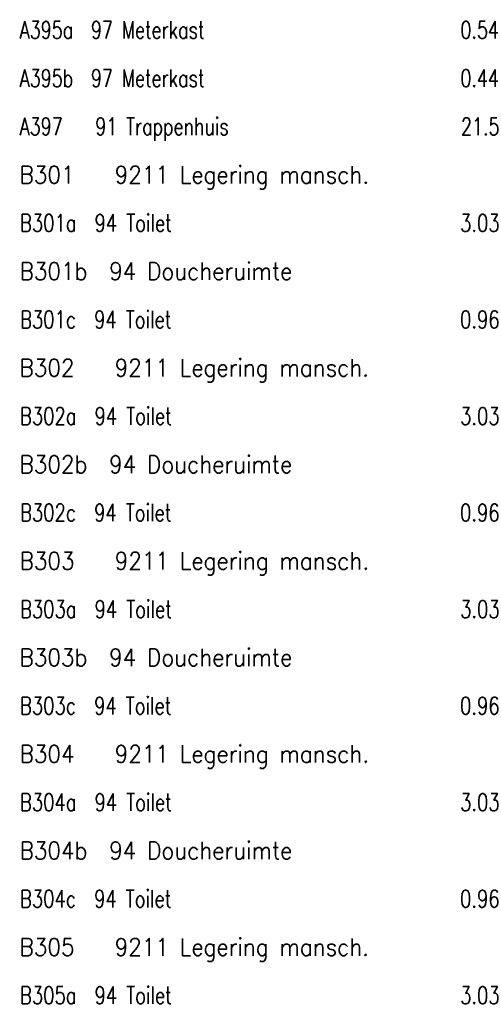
# Model space of a CAD drawing. Header units: metres. Extents: x 150886 to 151012, y 450412 to 450501.
# Tile 16 of 25: x 150960 to 150971, y 450435 to 450456. Entities that reach past the tile are written whole.
import ezdxf

# ---------------------------------------------------------------- set-up
doc = ezdxf.new("R2010")
doc.units = ezdxf.units.M
doc.header["$MEASUREMENT"] = 0
doc.layers.add('LEGENDA', color=7, linetype='Continuous', lineweight=0)
doc.styles.add('Style-STANDARD', font='STANDARD.shx')

# ---------------------------------------------------------------- blocks, each defined once
blk = doc.blocks.new('DDELEG')
at = {"layer": 'LEGENDA', "color": 7, "linetype": 'Continuous', "lineweight": 0, "style": 'Style-STANDARD'}
for s, p in [('A395a  97 Meterkast                         0.54', (93.961, -25.501)), ('A395b  97 Meterkast                         0.44', (93.961, -27.001)), ('A397   91 Trappenhuis                       21.5', (93.96, -28.501)), ('B301   9211 Legering mansch.               24.55', (93.96, -30.001)), ('B301a  94 Toilet                            3.03', (93.96, -31.501)), ('B301b  94 Doucheruimte                      1.24', (93.961, -32.999)), ('B301c  94 Toilet                            0.96', (93.961, -34.501)), ('B302   9211 Legering mansch.               24.55', (93.959, -35.999)), ('B302a  94 Toilet                            3.03', (93.959, -37.501)), ('B302b  94 Doucheruimte                      1.24', (93.959, -39.001)), ('B302c  94 Toilet                            0.96', (93.961, -40.501)), ('B303   9211 Legering mansch.               24.55', (93.961, -41.999)), ('B303a  94 Toilet                            3.03', (93.961, -43.501)), ('B303b  94 Doucheruimte                      1.24', (93.959, -44.999)), ('B303c  94 Toilet                            0.96', (93.959, -46.501)), ('B304   9211 Legering mansch.               24.55', (93.961, -47.999)), ('B304a  94 Toilet                            3.03', (93.959, -49.5)), ('B304b  94 Doucheruimte                      1.24', (93.961, -51)), ('B304c  94 Toilet                            0.96', (93.959, -52.5)), ('B305   9211 Legering mansch.               24.55', (93.959, -54)), ('B305a  94 Toilet                            3.03', (93.959, -55.5))]:
    blk.add_text(s, height=0.53999, rotation=359.9996, dxfattribs=at).set_placement(p)

msp = doc.modelspace()

# ---------------------------------------------------------------- block references
at = {"layer": 'LEGENDA', "color": 7, "linetype": 'Continuous', "lineweight": 0, "xscale": 0.7000018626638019, "yscale": 0.7000018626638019, "zscale": 0.7000018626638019, "rotation": 0.0003811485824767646}
msp.add_blockref('DDELEG', (150894.687, 450473.615), dxfattribs=at)

doc.saveas('drawing.dxf')
